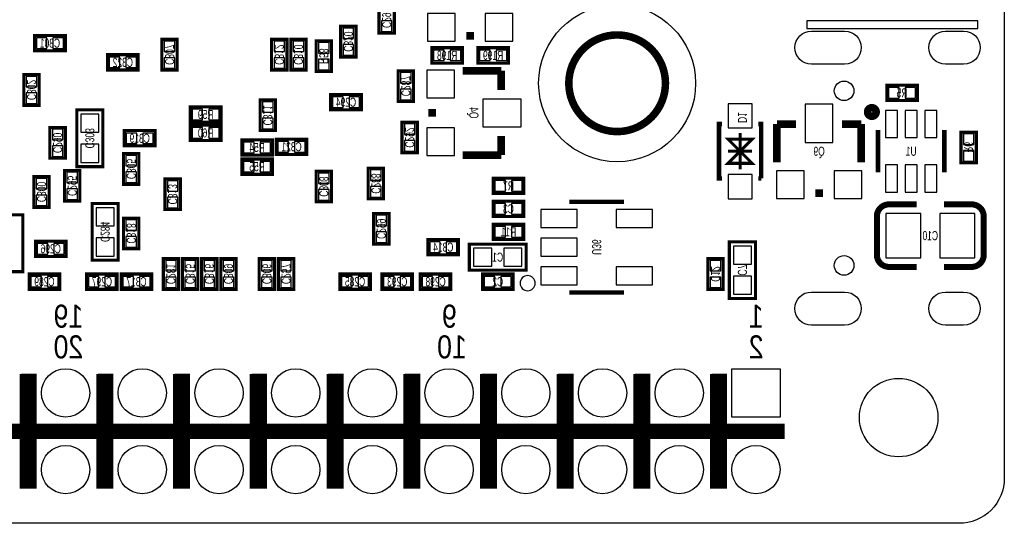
# Model space of a CAD drawing. Extents: x 0 to 85, y 0 to 56.
# Tile 3 of 8: x 52.4 to 85, y 0 to 16.7. Entities that reach past the tile are written whole.
import ezdxf
from ezdxf.enums import TextEntityAlignment as Align

# ---------------------------------------------------------------- set-up
doc = ezdxf.new("R2010")
doc.units = 0
for name, color, linetype in [('BG_OUTLINE', 12, 'CONTINUOUS'), ('BG_SILKSCREEN_BOTTOM', 150, 'CONTINUOUS'), ('PG_SILKSCREEN_BOTTOM', 150, 'CONTINUOUS'), ('PIN_BOTTOM', 202, 'CONTINUOUS'), ('RD_SILKSCREEN_BOTTOM', 150, 'CONTINUOUS')]:
    doc.layers.add(name, color=color, linetype=linetype)

msp = doc.modelspace()

# ---------------------------------------------------------------- linework, layer by layer
at = {"layer": 'BG_OUTLINE'}
msp.add_lwpolyline([(20.999958, 55.999888), (83.49996, 55.999888, -0.414214), (85.000084, 54.500018), (85.000084, 1.500124, -0.414249), (83.49996, 0), (1.500124, 0, -0.41426), (0, 1.500124), (0, 54.500018, -0.414229), (1.500124, 55.999888), (15.999968, 55.999888, -0.414239), (16.999966, 54.99989), (16.999966, 52.500022, 0.414244), (18.50009, 50.999898, 0.414203), (19.99996, 52.500022), (19.99996, 54.99989, -0.414224)], format="xyb", close=True, dxfattribs=at)
at = {"layer": 'BG_SILKSCREEN_BOTTOM'}
msp.add_lwpolyline([(78.4606, 16.637), (78.4606, 16.383), (84.1248, 16.383), (84.1248, 16.637)], close=True, dxfattribs=at)
at = {"layer": 'BG_SILKSCREEN_BOTTOM', "const_width": 0.508}
for points in [[(52.705, 1.143), (52.705, 4.953)], [(55.245, 1.143), (55.245, 4.953)], [(57.785, 1.143), (57.785, 4.953)], [(60.325, 1.143), (60.325, 4.953)], [(62.865, 1.143), (62.865, 4.953)], [(65.405, 1.143), (65.405, 4.953)], [(67.945, 1.143), (67.945, 4.953)], [(70.485, 1.143), (70.485, 4.953)], [(73.025, 1.143), (73.025, 4.953)], [(75.565, 1.143), (75.565, 4.953)], [(27.686, 3.048), (77.724, 3.048)]]:
    msp.add_lwpolyline(points, dxfattribs=at)
at = {"layer": 'PG_SILKSCREEN_BOTTOM'}
for points, const_width in [([(64.293013, 16.228212), (64.293013, 17.244212), (64.801013, 17.244212), (64.801013, 16.228212), (64.293013, 16.228212)], 0.1016), ([(63.023013, 15.440812), (63.023013, 16.456812), (63.531013, 16.456812), (63.531013, 15.440812), (63.023013, 15.440812)], 0.1016), ([(53.904413, 15.644012), (52.888413, 15.644012), (52.888413, 16.152012), (53.904413, 16.152012), (53.904413, 15.644012)], 0.1016), ([(57.612813, 16.025012), (57.612813, 15.009012), (57.104813, 15.009012), (57.104813, 16.025012), (57.612813, 16.025012)], 0.1016), ([(61.245013, 16.025012), (61.245013, 15.009012), (60.737013, 15.009012), (60.737013, 16.025012), (61.245013, 16.025012)], 0.1016), ([(61.880013, 16.025012), (61.880013, 15.009012), (61.372013, 15.009012), (61.372013, 16.025012), (61.880013, 16.025012)], 0.1016), ([(62.718213, 15.974212), (62.718213, 14.958212), (62.210213, 14.958212), (62.210213, 15.974212), (62.718213, 15.974212)], 0.1016), ([(67.437, 16.1417), (67.183, 16.1417)], 0.254), ([(66.04, 15.748), (67.056, 15.748), (67.056, 15.24), (66.04, 15.24), (66.04, 15.748)], 0.1016), ([(68.58, 15.24), (67.564, 15.24), (67.564, 15.748), (68.58, 15.748), (68.58, 15.24)], 0.1016), ([(55.301413, 15.517012), (56.317413, 15.517012), (56.317413, 15.009012), (55.301413, 15.009012), (55.301413, 15.517012)], 0.1016), ([(64.928013, 13.967612), (64.928013, 14.983612), (65.436013, 14.983612), (65.436013, 13.967612), (64.928013, 13.967612)], 0.1016), ([(68.3387, 14.986), (67.0687, 14.986)], 0.254), ([(68.3387, 14.351), (68.3387, 14.986)], 0.254), ([(52.532813, 13.840587), (52.532813, 14.856587), (53.040813, 14.856587), (53.040813, 13.840587), (52.532813, 13.840587)], 0.1016), ([(82.122518, 13.999718), (81.106518, 13.999718), (81.106518, 14.507718), (82.122518, 14.507718), (82.122518, 13.999718)], 0.1016), ([(60.864013, 14.018412), (60.864013, 13.002412), (60.356013, 13.002412), (60.356013, 14.018412), (60.864013, 14.018412)], 0.1016), ([(62.692813, 14.196212), (63.708813, 14.196212), (63.708813, 13.688212), (62.692813, 13.688212), (62.692813, 14.196212)], 0.1016), ([(55.149013, 11.808612), (55.149013, 13.688212), (54.285413, 13.688212), (54.285413, 11.808612), (55.149013, 11.808612)], 0.1016), ([(58.044613, 13.789812), (59.060613, 13.789812), (59.060613, 13.281812), (58.044613, 13.281812), (58.044613, 13.789812)], 0.1016), ([(66.0527, 13.462), (66.0527, 13.716)], 0.254), ([(53.396439, 12.088012), (53.396439, 13.104012), (53.904439, 13.104012), (53.904439, 12.088012), (53.396439, 12.088012)], 0.1016), ([(56.876213, 12.494412), (55.860213, 12.494412), (55.860213, 13.002412), (56.876213, 13.002412), (56.876213, 12.494412)], 0.1016), ([(58.044613, 13.180212), (59.060613, 13.180212), (59.060613, 12.672212), (58.044613, 12.672212), (58.044613, 13.180212)], 0.1016), ([(65.055013, 12.265812), (65.055013, 13.281812), (65.563013, 13.281812), (65.563013, 12.265812), (65.055013, 12.265812)], 0.1016), ([(75.649988, 11.419002), (75.549989, 11.419002), (75.549989, 13.218998), (75.649988, 13.218998)], 0.150012), ([(76.949986, 11.419002), (76.949986, 13.218998), (76.849986, 13.218998)], 0.150012), ([(78.105, 13.2207), (77.47, 13.2207)], 0.254), ([(77.47, 13.2207), (77.47, 11.9507)], 0.254), ([(79.629, 13.2207), (80.264, 13.2207)], 0.254), ([(80.264, 13.2207), (80.264, 11.9507)], 0.254), ([(80.814926, 13.019024), (80.814926, 11.618976)], 0.150114), ([(83.015074, 13.019024), (83.015074, 11.618976)], 0.150114), ([(59.746413, 12.697612), (60.762413, 12.697612), (60.762413, 12.189612), (59.746413, 12.189612), (59.746413, 12.697612)], 0.1016), ([(61.905388, 12.215012), (60.889388, 12.215012), (60.889388, 12.723012), (61.905388, 12.723012), (61.905388, 12.215012)], 0.1016), ([(68.3387, 12.827), (68.3387, 12.192)], 0.254), ([(76.249987, 12.319), (75.849988, 11.919001), (76.649986, 11.919001), (76.249987, 12.319), (76.649986, 12.718999), (75.849988, 12.718999), (76.249987, 12.319)], 0.1), ([(76.249987, 11.719001), (76.249987, 12.918999)], 0.1), ([(84.074, 12.954), (84.074, 11.938), (83.566, 11.938), (83.566, 12.954), (84.074, 12.954)], 0.1016), ([(55.834813, 11.224412), (55.834813, 12.240412), (56.342813, 12.240412), (56.342813, 11.224412), (55.834813, 11.224412)], 0.1016), ([(59.746413, 12.062612), (60.762413, 12.062612), (60.762413, 11.554612), (59.746413, 11.554612), (59.746413, 12.062612)], 0.1016), ([(68.3387, 12.192), (67.0687, 12.192)], 0.254), ([(75.849988, 12.319), (76.649986, 12.319)], 0.1), ([(64.445413, 11.757812), (64.445413, 10.741812), (63.937413, 10.741812), (63.937413, 11.757812), (64.445413, 11.757812)], 0.1016), ([(53.371013, 11.478387), (53.371013, 10.462387), (52.863013, 10.462387), (52.863013, 11.478387), (53.371013, 11.478387)], 0.1016), ([(53.879013, 10.665587), (53.879013, 11.681587), (54.387013, 11.681587), (54.387013, 10.665587), (53.879013, 10.665587)], 0.1016), ([(57.714413, 11.402212), (57.714413, 10.386212), (57.206413, 10.386212), (57.206413, 11.402212), (57.714413, 11.402212)], 0.1016), ([(62.210213, 10.640212), (62.210213, 11.656212), (62.718213, 11.656212), (62.718213, 10.640212), (62.210213, 10.640212)], 0.1016), ([(68.072, 11.43), (69.088, 11.43), (69.088, 10.922), (68.072, 10.922), (68.072, 11.43)], 0.1016), ([(76.949986, 11.419002), (76.849986, 11.419002)], 0.150012), ([(78.994, 10.9347), (78.74, 10.9347)], 0.254), ([(55.657013, 8.709812), (55.657013, 10.589412), (54.793413, 10.589412), (54.793413, 8.709812), (55.657013, 8.709812)], 0.1016), ([(69.088, 10.16), (68.072, 10.16), (68.072, 10.668), (69.088, 10.668), (69.088, 10.16)], 0.1016), ([(72.400998, 10.643997), (70.601002, 10.643997)], 0.150012), ([(81.179924, 10.56005), (82.099912, 10.56005)], 0.199898), ([(52.5018, 8.3312), (52.5018, 10.2108), (51.6382, 10.2108), (51.6382, 8.3312), (52.5018, 8.3312)], 0.1016), ([(55.834813, 9.090812), (55.834813, 10.106812), (56.342813, 10.106812), (56.342813, 9.090812), (55.834813, 9.090812)], 0.1016), ([(64.623213, 10.259212), (64.623213, 9.243212), (64.115213, 9.243212), (64.115213, 10.259212), (64.623213, 10.259212)], 0.1016), ([(69.088, 9.398), (68.072, 9.398), (68.072, 9.906), (69.088, 9.906), (69.088, 9.398)], 0.1016), ([(52.913813, 9.344812), (53.929813, 9.344812), (53.929813, 8.836812), (52.913813, 8.836812), (52.913813, 9.344812)], 0.1016), ([(66.929, 8.89), (65.913, 8.89), (65.913, 9.398), (66.929, 9.398), (66.929, 8.89)], 0.1016), ([(69.1642, 9.2456), (67.2846, 9.2456), (67.2846, 8.382), (69.1642, 8.382), (69.1642, 9.2456)], 0.1016), ([(75.8952, 9.3218), (75.8952, 7.4422), (76.7588, 7.4422), (76.7588, 9.3218), (75.8952, 9.3218)], 0.1016), ([(57.15, 7.747), (57.15, 8.763), (57.658, 8.763), (57.658, 7.747), (57.15, 7.747)], 0.1016), ([(57.785, 7.747), (57.785, 8.763), (58.293, 8.763), (58.293, 7.747), (57.785, 7.747)], 0.1016), ([(58.42, 7.747), (58.42, 8.763), (58.928, 8.763), (58.928, 7.747), (58.42, 7.747)], 0.1016), ([(59.055, 7.747025), (59.055, 8.763025), (59.563, 8.763025), (59.563, 7.747025), (59.055, 7.747025)], 0.1016), ([(60.325, 7.747), (60.325, 8.763), (60.833, 8.763), (60.833, 7.747), (60.325, 7.747)], 0.1016), ([(60.96, 7.747), (60.96, 8.763), (61.468, 8.763), (61.468, 7.747), (60.96, 7.747)], 0.1016), ([(75.692, 8.763), (75.692, 7.747), (75.184, 7.747), (75.184, 8.763), (75.692, 8.763)], 0.1016), ([(83.920076, 8.48995), (83.000088, 8.48995)], 0.199898), ([(52.705, 8.255), (53.721, 8.255), (53.721, 7.747), (52.705, 7.747), (52.705, 8.255)], 0.1016), ([(55.626, 7.747), (54.61, 7.747), (54.61, 8.255), (55.626, 8.255), (55.626, 7.747)], 0.1016), ([(56.769, 7.747), (55.753, 7.747), (55.753, 8.255), (56.769, 8.255), (56.769, 7.747)], 0.1016), ([(64.007975, 7.747), (62.991975, 7.747), (62.991975, 8.255), (64.007975, 8.255), (64.007975, 7.747)], 0.1016), ([(65.404975, 7.747), (64.388975, 7.747), (64.388975, 8.255), (65.404975, 8.255), (65.404975, 7.747)], 0.1016), ([(65.659, 8.255), (66.675, 8.255), (66.675, 7.747), (65.659, 7.747), (65.659, 8.255)], 0.1016), ([(68.7324, 7.747), (67.7164, 7.747), (67.7164, 8.255), (68.7324, 8.255), (68.7324, 7.747)], 0.1016), ([(70.601002, 7.644003), (72.400998, 7.644003)], 0.150012), ([(52.645056, 4.947996), (52.645056, 1.148004)], 0.499999), ([(55.185056, 4.947996), (55.185056, 1.148004)], 0.499999), ([(57.725056, 4.947996), (57.725056, 1.148004)], 0.499999), ([(60.265056, 4.947996), (60.265056, 1.148004)], 0.499999), ([(62.805056, 4.947996), (62.805056, 1.148004)], 0.499999), ([(65.345056, 4.947996), (65.345056, 1.148004)], 0.499999), ([(67.885056, 4.947996), (67.885056, 1.148004)], 0.499999), ([(70.425056, 4.947996), (70.425056, 1.148004)], 0.499999), ([(72.965056, 4.947996), (72.965056, 1.148004)], 0.499999), ([(75.505056, 4.947996), (75.505056, 1.148004)], 0.499999), ([(77.405052, 3.048), (27.88506, 3.048)], 0.499999)]:
    msp.add_lwpolyline(points, dxfattribs=dict(at, const_width=const_width))
for points, const_width in [([(73.778593, 14.570202, 0.999999), (70.578599, 14.570202, 1.000001), (73.778593, 14.570202)], 0.250012), ([(80.756506, 13.618997, 1.000018), (80.473499, 13.618997, 0.999982), (80.756506, 13.618997)], 0.249936), ([(80.779874, 8.89), (80.779874, 10.16, -0.414214), (81.179924, 10.56005)], 0.199898), ([(83.000088, 10.56005), (83.920076, 10.56005, -0.4144), (84.319872, 10.16)], 0.199898), ([(84.319872, 10.16), (84.320126, 8.89, -0.414214), (83.920076, 8.48995)], 0.199898), ([(82.099912, 8.48995), (81.179924, 8.48995, -0.414214), (80.779874, 8.89)], 0.199898)]:
    msp.add_lwpolyline(points, format="xyb", dxfattribs=dict(at, const_width=const_width))
msp.add_lwpolyline([(69.464987, 7.9502, 1), (68.965004, 7.950196, 1)], format="xyb", close=True, dxfattribs=at)
at = {"layer": 'PIN_BOTTOM'}
for points in [[(64.372007, 16.286099), (64.722019, 16.286099), (64.722019, 16.636111), (64.372007, 16.636111)], [(66.8147, 15.9639), (66.8147, 16.8783), (65.9003, 16.8783), (65.9003, 15.9639)], [(68.7197, 15.9639), (68.7197, 16.8783), (67.8053, 16.8783), (67.8053, 15.9639)], [(63.102007, 16.048914), (63.452019, 16.048914), (63.452019, 16.398926), (63.102007, 16.398926)], [(53.296312, 15.723006), (53.296312, 16.073018), (52.9463, 16.073018), (52.9463, 15.723006)], [(53.846527, 15.723006), (53.846527, 16.073018), (53.496515, 16.073018), (53.496515, 15.723006)], [(57.533819, 15.967126), (57.183807, 15.967126), (57.183807, 15.617114), (57.533819, 15.617114)], [(61.166019, 15.967126), (60.816007, 15.967126), (60.816007, 15.617114), (61.166019, 15.617114)], [(61.801019, 15.967126), (61.451007, 15.967126), (61.451007, 15.617114), (61.801019, 15.617114)], [(62.639219, 15.9163), (62.289207, 15.9163), (62.289207, 15.566288), (62.639219, 15.566288)], [(63.102007, 15.498699), (63.452019, 15.498699), (63.452019, 15.848711), (63.102007, 15.848711)], [(66.097912, 15.669006), (66.097912, 15.318994), (66.447924, 15.318994), (66.447924, 15.669006)], [(66.648076, 15.669006), (66.648076, 15.318994), (66.998088, 15.318994), (66.998088, 15.669006)], [(67.971924, 15.318994), (67.971924, 15.669006), (67.621912, 15.669006), (67.621912, 15.318994)], [(68.522088, 15.318994), (68.522088, 15.669006), (68.172076, 15.669006), (68.172076, 15.318994)], [(55.3593, 15.438018), (55.3593, 15.088006), (55.709312, 15.088006), (55.709312, 15.438018)], [(55.909515, 15.438018), (55.909515, 15.088006), (56.259527, 15.088006), (56.259527, 15.438018)], [(57.533819, 15.416911), (57.183807, 15.416911), (57.183807, 15.066899), (57.533819, 15.066899)], [(61.166019, 15.416911), (60.816007, 15.416911), (60.816007, 15.066899), (61.166019, 15.066899)], [(61.801019, 15.416911), (61.451007, 15.416911), (61.451007, 15.066899), (61.801019, 15.066899)], [(62.639219, 15.366136), (62.289207, 15.366136), (62.289207, 15.016124), (62.639219, 15.016124)], [(52.611807, 14.448688), (52.961819, 14.448688), (52.961819, 14.7987), (52.611807, 14.7987)], [(65.007007, 14.575714), (65.357019, 14.575714), (65.357019, 14.925726), (65.007007, 14.925726)], [(65.8749, 14.0843), (66.7893, 14.0843), (66.7893, 14.9987), (65.8749, 14.9987)], [(65.007007, 14.025499), (65.357019, 14.025499), (65.357019, 14.375511), (65.007007, 14.375511)], [(81.514442, 14.078712), (81.514442, 14.428724), (81.16443, 14.428724), (81.16443, 14.078712)], [(82.064606, 14.078712), (82.064606, 14.428724), (81.714594, 14.428724), (81.714594, 14.078712)], [(52.611807, 13.898474), (52.961819, 13.898474), (52.961819, 14.248486), (52.611807, 14.248486)], [(62.7507, 14.117218), (62.7507, 13.767206), (63.100712, 13.767206), (63.100712, 14.117218)], [(63.300915, 14.117218), (63.300915, 13.767206), (63.650927, 13.767206), (63.650927, 14.117218)], [(67.7291, 13.1318), (68.9991, 13.1318), (68.9991, 14.0462), (67.7291, 14.0462)], [(58.102525, 13.710818), (58.102525, 13.360806), (58.452537, 13.360806), (58.452537, 13.710818)], [(58.652689, 13.710818), (58.652689, 13.360806), (59.002701, 13.360806), (59.002701, 13.710818)], [(60.785019, 13.960526), (60.435007, 13.960526), (60.435007, 13.610514), (60.785019, 13.610514)], [(75.849988, 13.094005), (76.649986, 13.094005), (76.649986, 13.894003), (75.849988, 13.894003)], [(79.3242, 12.6111), (79.3242, 13.8811), (78.4098, 13.8811), (78.4098, 12.6111)], [(54.417519, 12.948615), (55.016908, 12.948615), (55.016908, 13.548004), (54.417519, 13.548004)], [(60.785019, 13.410311), (60.435007, 13.410311), (60.435007, 13.060299), (60.785019, 13.060299)], [(81.064989, 13.668883), (81.064989, 12.768961), (81.465039, 12.768961), (81.465039, 13.668883)], [(81.714975, 13.668883), (81.714975, 12.768961), (82.115025, 12.768961), (82.115025, 13.668883)], [(82.364961, 13.668883), (82.364961, 12.768961), (82.765011, 12.768961), (82.765011, 13.668883)], [(53.475433, 12.696114), (53.825445, 12.696114), (53.825445, 13.046126), (53.475433, 13.046126)], [(58.102525, 13.101218), (58.102525, 12.751206), (58.452537, 12.751206), (58.452537, 13.101218)], [(58.652689, 13.101218), (58.652689, 12.751206), (59.002701, 12.751206), (59.002701, 13.101218)], [(65.134007, 12.873914), (65.484019, 12.873914), (65.484019, 13.223926), (65.134007, 13.223926)], [(65.8749, 12.1793), (66.7893, 12.1793), (66.7893, 13.0937), (65.8749, 13.0937)], [(56.268112, 12.573406), (56.268112, 12.923418), (55.9181, 12.923418), (55.9181, 12.573406)], [(56.818327, 12.573406), (56.818327, 12.923418), (56.468315, 12.923418), (56.468315, 12.573406)], [(83.995006, 12.896088), (83.644994, 12.896088), (83.644994, 12.546076), (83.995006, 12.546076)], [(53.475433, 12.145899), (53.825445, 12.145899), (53.825445, 12.495911), (53.475433, 12.495911)], [(54.417519, 11.94882), (55.016908, 11.94882), (55.016908, 12.54821), (54.417519, 12.54821)], [(59.804325, 12.618618), (59.804325, 12.268606), (60.154337, 12.268606), (60.154337, 12.618618)], [(60.354489, 12.618618), (60.354489, 12.268606), (60.704501, 12.268606), (60.704501, 12.618618)], [(61.297287, 12.294006), (61.297287, 12.644018), (60.947275, 12.644018), (60.947275, 12.294006)], [(61.847501, 12.294006), (61.847501, 12.644018), (61.497489, 12.644018), (61.497489, 12.294006)], [(65.134007, 12.323699), (65.484019, 12.323699), (65.484019, 12.673711), (65.134007, 12.673711)], [(55.913807, 11.832514), (56.263819, 11.832514), (56.263819, 12.182526), (55.913807, 12.182526)], [(83.995006, 12.345924), (83.644994, 12.345924), (83.644994, 11.995912), (83.995006, 11.995912)], [(59.804325, 11.983618), (59.804325, 11.633606), (60.154337, 11.633606), (60.154337, 11.983618)], [(60.354489, 11.983618), (60.354489, 11.633606), (60.704501, 11.633606), (60.704501, 11.983618)], [(81.064989, 11.869039), (81.064989, 10.969117), (81.465039, 10.969117), (81.465039, 11.869039)], [(81.714975, 11.869039), (81.714975, 10.969117), (82.115025, 10.969117), (82.115025, 11.869039)], [(82.364961, 11.869039), (82.364961, 10.969117), (82.765011, 10.969117), (82.765011, 11.869039)], [(53.292019, 11.4205), (52.942007, 11.4205), (52.942007, 11.070488), (53.292019, 11.070488)], [(53.958007, 11.273688), (54.308019, 11.273688), (54.308019, 11.6237), (53.958007, 11.6237)], [(55.913807, 11.282299), (56.263819, 11.282299), (56.263819, 11.632311), (55.913807, 11.632311)], [(62.289207, 11.248314), (62.639219, 11.248314), (62.639219, 11.598326), (62.289207, 11.598326)], [(64.366419, 11.699926), (64.016407, 11.699926), (64.016407, 11.349914), (64.366419, 11.349914)], [(75.849988, 10.743997), (76.649986, 10.743997), (76.649986, 11.543995), (75.849988, 11.543995)], [(78.3717, 10.7569), (78.3717, 11.6713), (77.4573, 11.6713), (77.4573, 10.7569)], [(80.2767, 10.7569), (80.2767, 11.6713), (79.3623, 11.6713), (79.3623, 10.7569)], [(57.635419, 11.344326), (57.285407, 11.344326), (57.285407, 10.994314), (57.635419, 10.994314)], [(64.366419, 11.149711), (64.016407, 11.149711), (64.016407, 10.799699), (64.366419, 10.799699)], [(68.129912, 11.351006), (68.129912, 11.000994), (68.479924, 11.000994), (68.479924, 11.351006)], [(68.680076, 11.351006), (68.680076, 11.000994), (69.030088, 11.000994), (69.030088, 11.351006)], [(53.292019, 10.870286), (52.942007, 10.870286), (52.942007, 10.520274), (53.292019, 10.520274)], [(53.958007, 10.723474), (54.308019, 10.723474), (54.308019, 11.073486), (53.958007, 11.073486)], [(57.635419, 10.794111), (57.285407, 10.794111), (57.285407, 10.444099), (57.635419, 10.444099)], [(62.289207, 10.698099), (62.639219, 10.698099), (62.639219, 11.048111), (62.289207, 11.048111)], [(54.925519, 9.849815), (55.524908, 9.849815), (55.524908, 10.449204), (54.925519, 10.449204)], [(68.479899, 10.238994), (68.479899, 10.589006), (68.129887, 10.589006), (68.129887, 10.238994)], [(69.030113, 10.238994), (69.030113, 10.589006), (68.680101, 10.589006), (68.680101, 10.238994)], [(64.544219, 10.201326), (64.194207, 10.201326), (64.194207, 9.851314), (64.544219, 9.851314)], [(69.651537, 9.794316), (70.850442, 9.794316), (70.850442, 10.393705), (69.651537, 10.393705)], [(72.151557, 9.794316), (73.350463, 9.794316), (73.350463, 10.393705), (72.151557, 10.393705)], [(81.079988, 10.259949), (81.079988, 8.790051), (82.23998, 8.790051), (82.23998, 10.259949)], [(82.86002, 10.259949), (82.86002, 8.790051), (84.020012, 8.790051), (84.020012, 10.259949)], [(55.913807, 9.698914), (56.263819, 9.698914), (56.263819, 10.048926), (55.913807, 10.048926)], [(68.479924, 9.476994), (68.479924, 9.827006), (68.129912, 9.827006), (68.129912, 9.476994)], [(69.030088, 9.476994), (69.030088, 9.827006), (68.680076, 9.827006), (68.680076, 9.476994)], [(55.913807, 9.148699), (56.263819, 9.148699), (56.263819, 9.498711), (55.913807, 9.498711)], [(64.544219, 9.651111), (64.194207, 9.651111), (64.194207, 9.301099), (64.544219, 9.301099)], [(52.9717, 9.265818), (52.9717, 8.915806), (53.321712, 8.915806), (53.321712, 9.265818)], [(53.521915, 9.265818), (53.521915, 8.915806), (53.871927, 8.915806), (53.871927, 9.265818)], [(54.925519, 8.85002), (55.524908, 8.85002), (55.524908, 9.44941), (54.925519, 9.44941)], [(66.320899, 8.968994), (66.320899, 9.319006), (65.970887, 9.319006), (65.970887, 8.968994)], [(66.871113, 8.968994), (66.871113, 9.319006), (66.521101, 9.319006), (66.521101, 8.968994)], [(69.651537, 8.844305), (70.850442, 8.844305), (70.850442, 9.443695), (69.651537, 9.443695)], [(76.626695, 9.181592), (76.027305, 9.181592), (76.027305, 8.582203), (76.626695, 8.582203)], [(68.024197, 8.514105), (68.024197, 9.113495), (67.424808, 9.113495), (67.424808, 8.514105)], [(69.023992, 8.514105), (69.023992, 9.113495), (68.424603, 9.113495), (68.424603, 8.514105)], [(57.228994, 8.355101), (57.579006, 8.355101), (57.579006, 8.705113), (57.228994, 8.705113)], [(57.863994, 8.355101), (58.214006, 8.355101), (58.214006, 8.705113), (57.863994, 8.705113)], [(58.498994, 8.355101), (58.849006, 8.355101), (58.849006, 8.705113), (58.498994, 8.705113)], [(59.133994, 8.355127), (59.484006, 8.355127), (59.484006, 8.705139), (59.133994, 8.705139)], [(60.403994, 8.355101), (60.754006, 8.355101), (60.754006, 8.705113), (60.403994, 8.705113)], [(61.038994, 8.355101), (61.389006, 8.355101), (61.389006, 8.705113), (61.038994, 8.705113)], [(69.651537, 7.894295), (70.850442, 7.894295), (70.850442, 8.493684), (69.651537, 8.493684)], [(72.151557, 7.894295), (73.350463, 7.894295), (73.350463, 8.493684), (72.151557, 8.493684)], [(75.613006, 8.705113), (75.262994, 8.705113), (75.262994, 8.355101), (75.613006, 8.355101)], [(52.762887, 8.176006), (52.762887, 7.825994), (53.112899, 7.825994), (53.112899, 8.176006)], [(53.313101, 8.176006), (53.313101, 7.825994), (53.663113, 7.825994), (53.663113, 8.176006)], [(55.017899, 7.825994), (55.017899, 8.176006), (54.667887, 8.176006), (54.667887, 7.825994)], [(55.568113, 7.825994), (55.568113, 8.176006), (55.218101, 8.176006), (55.218101, 7.825994)], [(56.160899, 7.825994), (56.160899, 8.176006), (55.810887, 8.176006), (55.810887, 7.825994)], [(56.711113, 7.825994), (56.711113, 8.176006), (56.361101, 8.176006), (56.361101, 7.825994)], [(57.228994, 7.804887), (57.579006, 7.804887), (57.579006, 8.154899), (57.228994, 8.154899)], [(57.863994, 7.804887), (58.214006, 7.804887), (58.214006, 8.154899), (57.863994, 8.154899)], [(58.498994, 7.804887), (58.849006, 7.804887), (58.849006, 8.154899), (58.498994, 8.154899)], [(59.133994, 7.804912), (59.484006, 7.804912), (59.484006, 8.154924), (59.133994, 8.154924)], [(60.403994, 7.804887), (60.754006, 7.804887), (60.754006, 8.154899), (60.403994, 8.154899)], [(61.038994, 7.804887), (61.389006, 7.804887), (61.389006, 8.154899), (61.038994, 8.154899)], [(63.399873, 7.825994), (63.399873, 8.176006), (63.049861, 8.176006), (63.049861, 7.825994)], [(63.950088, 7.825994), (63.950088, 8.176006), (63.600076, 8.176006), (63.600076, 7.825994)], [(64.796873, 7.825994), (64.796873, 8.176006), (64.446861, 8.176006), (64.446861, 7.825994)], [(65.347088, 7.825994), (65.347088, 8.176006), (64.997076, 8.176006), (64.997076, 7.825994)], [(65.716887, 8.176006), (65.716887, 7.825994), (66.066899, 7.825994), (66.066899, 8.176006)], [(66.267101, 8.176006), (66.267101, 7.825994), (66.617113, 7.825994), (66.617113, 8.176006)], [(68.124299, 7.825994), (68.124299, 8.176006), (67.774287, 8.176006), (67.774287, 7.825994)], [(68.674513, 7.825994), (68.674513, 8.176006), (68.324501, 8.176006), (68.324501, 7.825994)], [(75.613006, 8.154899), (75.262994, 8.154899), (75.262994, 7.804887), (75.613006, 7.804887)], [(76.626695, 8.181797), (76.027305, 8.181797), (76.027305, 7.582408), (76.626695, 7.582408)], [(77.575054, 5.117998), (77.575054, 3.518002), (75.975058, 3.518002), (75.975058, 5.117998)]]:
    msp.add_lwpolyline(points, close=True, dxfattribs=at)
for points in [[(78.613279, 16.299612), (79.713099, 16.299612, -1), (79.713099, 15.199538), (78.613279, 15.199538, -1)], [(83.054215, 16.299612), (83.654163, 16.299612, -1), (83.654163, 15.199538), (83.054215, 15.199538, -1)], [(78.613279, 7.658633), (79.713099, 7.658633, -1), (79.713099, 6.558559), (78.613279, 6.558559, -1)], [(83.054215, 7.658633), (83.654163, 7.658633, -1), (83.654163, 6.558559), (83.054215, 6.558559, -1)]]:
    msp.add_lwpolyline(points, format="xyb", close=True, dxfattribs=at)
for centre, radius in [((72.178596, 14.570202), 2.599995), ((79.6941, 14.31958), 0.324993), ((79.6941, 8.538591), 0.324993), ((53.915056, 4.318), 0.799948), ((56.455056, 4.318), 0.799948), ((58.995056, 4.318), 0.799948), ((61.535056, 4.318), 0.799948), ((64.075056, 4.318), 0.799948), ((66.615056, 4.318), 0.799948), ((69.155056, 4.318), 0.799948), ((71.695056, 4.318), 0.799948), ((74.235056, 4.318), 0.799948), ((81.499964, 3.50012), 1.299997), ((53.915056, 1.778), 0.799948), ((56.455056, 1.778), 0.799948), ((58.995056, 1.778), 0.799948), ((61.535056, 1.778), 0.799948), ((64.075056, 1.778), 0.799948), ((66.615056, 1.778), 0.799948), ((69.155056, 1.778), 0.799948), ((71.695056, 1.778), 0.799948), ((74.235056, 1.778), 0.799948), ((76.775056, 1.778), 0.799948)]:
    msp.add_circle(centre, radius, dxfattribs=at)

# ---------------------------------------------------------------- texts
at = {"layer": 'BG_SILKSCREEN_BOTTOM', "text_generation_flag": 2, "width": 0.866667}
for s, p in [('19', (54.499256, 6.477)), ('9', (66.869056, 6.477)), ('1', (77.029056, 6.477)), ('20', (54.499256, 5.461)), ('10', (67.199256, 5.461)), ('2', (77.029056, 5.461))]:
    msp.add_text(s, height=0.762, dxfattribs=at).set_placement(p)
at = {"layer": 'RD_SILKSCREEN_BOTTOM', "text_generation_flag": 2, "width": 0.699348}
for s, p in [('C291', (64.397026, 16.736568)), ('C320', (63.127026, 15.949168)), ('C307', (57.208826, 15.517368)), ('C312', (60.841026, 15.517368)), ('C310', (61.476026, 15.517368)), ('R58', (62.314226, 15.466568)), ('C287', (65.032026, 14.475968)), ('C302', (52.636826, 14.348968)), ('C311', (60.460026, 13.510768)), ('Q4', (67.287013, 13.589356)), ('C303', (54.567226, 12.748768)), ('C292', (65.159026, 12.774168)), ('C290', (53.500452, 12.596368)), ('R6', (83.670013, 12.446356)), ('C305', (55.938826, 11.732768)), ('C295', (53.983026, 11.173968)), ('C308', (62.314226, 11.148568)), ('C288', (64.041426, 11.250168)), ('C300', (52.967026, 10.970768)), ('C313', (57.310426, 10.894568)), ('C284', (55.075226, 9.649968)), ('C318', (55.938826, 9.599168)), ('C299', (64.219226, 9.751568)), ('U36', (71.351013, 9.144356)), ('C281', (57.254013, 8.255356)), ('C315', (57.889013, 8.255356)), ('C316', (58.524013, 8.255356)), ('C309', (59.159013, 8.255356)), ('C306', (60.429013, 8.255356)), ('C257', (61.064013, 8.255356)), ('C12', (75.288013, 8.255356)), ('C7', (76.177013, 8.382356))]:
    msp.add_text(s, height=0.299999, rotation=270, dxfattribs=at).set_placement(p, align=Align.CENTER)
for s, p in [('C301', (53.396413, 15.748)), ('C322', (55.809413, 15.113)), ('R198', (66.548, 15.343988)), ('R199', (68.072, 15.343988)), ('R5', (81.614518, 14.103706)), ('C294', (63.200813, 13.7922)), ('R59', (58.552613, 13.3858)), ('R60', (58.552613, 12.7762)), ('C319', (56.368213, 12.5984)), ('R54', (60.254413, 12.2936)), ('C321', (61.397388, 12.319)), ('Q9', (78.867, 12.168988)), ('U1', (81.915, 12.168988)), ('R55', (60.254413, 11.6586)), ('R7', (68.58, 11.025988)), ('C3', (68.58, 10.263988)), ('R11', (68.58, 9.501988)), ('C10', (82.55, 9.374988)), ('C296', (53.421813, 8.9408)), ('C314', (66.421, 8.993988)), ('C1', (68.2244, 8.663788)), ('C289', (53.213, 7.850988)), ('C297', (55.118, 7.850988)), ('C317', (56.261, 7.850988)), ('C285', (63.5, 7.850988)), ('C293', (64.897, 7.850988)), ('C298', (66.167, 7.850988)), ('C2', (68.2244, 7.850988))]:
    msp.add_text(s, height=0.299999, dxfattribs=at).set_placement(p, align=Align.CENTER)
msp.add_text('D1', height=0.299999, rotation=270, dxfattribs=at).set_placement((76.177013, 13.257149))

doc.saveas('drawing.dxf')
